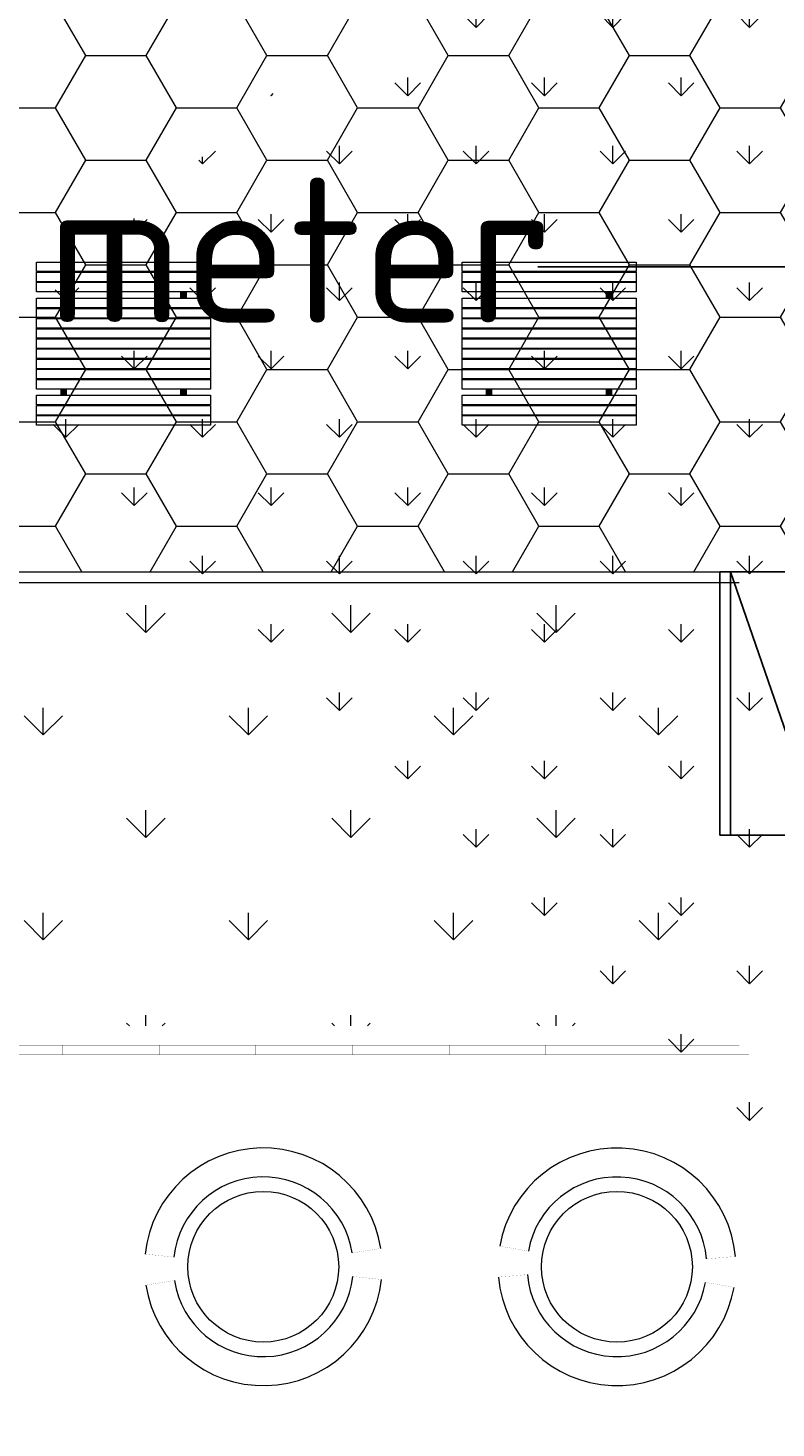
# Model space of a CAD drawing. Header units: millimetres. Extents: x 747415 to 1601423, y -236173 to 551995.
# Tile 189 of 256: x 1045654 to 1053391, y 71316 to 85807. Entities that reach past the tile are written whole.
import ezdxf

# ---------------------------------------------------------------- set-up
doc = ezdxf.new("R2010")
doc.units = ezdxf.units.MM
doc.header["$LTSCALE"] = 100
doc.header["$MEASUREMENT"] = 0
doc.layers.get('DEFPOINTS').update_dxf_attribs({"color": 6, "linetype": 'CONTINUOUS', "lineweight": 0})
for name, color, linetype, lineweight in [('T--A9042_BEPLANTING', 90, 'CONTINUOUS', 0), ('T--L9041_VERHARDING_Trottoir', 8, 'CONTINUOUS', 0), ('T--L9042_BEPLANTING', 90, 'CONTINUOUS', 0), ('T--L9043_WATERPARTIJ_Vijver', 130, 'CONTINUOUS', 0), ('T--L9071_TERREINMEUBILAIR_Bank', 250, 'CONTINUOUS', 0), ('T--M9040_Terrein_Afwerking_Plein', 244, 'CONTINUOUS', 0)]:
    doc.layers.add(name, color=color, linetype=linetype, lineweight=lineweight)
doc.layers.add('T--L9041_VERHARDING_Wegen', color=7, linetype='CONTINUOUS')
doc.styles.add('Raymond nov 2012', font='isocpeur.ttf', dxfattribs={"height": 1500})
doc.styles.get("Standard").update_dxf_attribs({"font": 'arial.ttf'})
doc.dimstyles.get("Standard").update_dxf_attribs({"dimtxt": 0.18, "dimasz": 500, "dimexe": 0.18, "dimexo": 0.0625, "dimgap": 0.09, "dimtad": 0, "dimtoh": 1, "dimdec": 0, "dimzin": 0, "dimdsep": 46, "dimtxsty": 'Standard', "dimcen": 0.09, "dimadec": 0, "dimazin": 0, "dimtfac": 1, "dimtdec": 0, "dimtofl": 0, "dimtmove": 0, "dimatfit": 3, "dimfxl": 1, "dimtolj": 1, "dimtzin": 0, "dimarcsym": 0})
pattern_1 = [(90, (0, 0), (-1060.6601715, 1060.6601715), [281.25, -1840.0703445]), (45, (0, 0), (-1060.660171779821, 1060.660171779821), [281.25, -1218.75]), (135, (0, 0), (-1060.660171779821, -1060.660171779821), [281.25, -1218.75])]
pattern_2 = [(45, (-999340.9794764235, -43272.0067274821), (-0.08838834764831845, 0.08838834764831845), [])]
pattern_3 = [(45, (-999340.9794764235, -44277.0067274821), (-0.08838834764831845, 0.08838834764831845), [])]
pattern_4 = [(45, (-1000580.979476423, -43272.0067274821), (-0.08838834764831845, 0.08838834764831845), [])]
pattern_5 = [(45, (-1000580.979476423, -44277.0067274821), (-0.08838834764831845, 0.08838834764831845), [])]

# ---------------------------------------------------------------- blocks, each defined once
blk = doc.blocks.new('*D122')
at = {"layer": 'DEFPOINTS', "color": 0, "linetype": 'Continuous', "transparency": 16777216}
for p in [(1057410.445462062, 83333.07668300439), (1057410.445462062, 83333.07668300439), (1034916.890846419, 83291.41001633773)]:
    blk.add_point(p, dxfattribs=at)
at = {"layer": 'T--M9040_Terrein_Afwerking_Plein', "color": 0, "linetype": 'Continuous', "lineweight": -2, "transparency": 16777216}
for p, q in [((1034916.890846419, 83291.47251633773), (1034916.890846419, 83333.25668300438)), ((1035416.890846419, 83333.07668300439), (1041401.078154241, 83333.07668300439)), ((1056910.445462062, 83333.07668300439), (1050926.258154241, 83333.07668300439)), ((1057410.445462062, 83333.13918300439), (1057410.445462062, 83333.25668300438))]:
    blk.add_line(p, q, dxfattribs=at)
at = {"layer": 'T--M9040_Terrein_Afwerking_Plein', "color": 0, "linetype": 'Continuous', "transparency": 16777216}
for points in [[(1035416.890846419, 83416.41001633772), (1035416.890846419, 83249.74334967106), (1034916.890846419, 83333.07668300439)], [(1056910.445462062, 83416.41001633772), (1056910.445462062, 83249.74334967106), (1057410.445462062, 83333.07668300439)]]:
    blk.add_solid(points, dxfattribs=at)
at = {"layer": 'T--M9040_Terrein_Afwerking_Plein', "color": 0, "linetype": 'Continuous', "transparency": 16777216, "insert": (1046163.668154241, 83333.07668300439), "char_height": 1500, "attachment_point": 5, "style": 'Raymond nov 2012'}
blk.add_mtext('\\A1;22,5 meter', dxfattribs=at)
blk = doc.blocks.new('Picknicktafel 180x169')
at = {"layer": 'T--L9071_TERREINMEUBILAIR_Bank', "linetype": 'Continuous'}
h = blk.add_hatch(dxfattribs=at)
h.set_pattern_fill('ANSI31', color=256)
h.set_pattern_definition(pattern_4)
h.paths.add_polyline_path([(-1550, 1585), (-1490, 1585), (-1490, 1590), (-1550, 1590)])
h = blk.add_hatch(dxfattribs=at)
h.set_pattern_fill('ANSI31', color=256)
h.set_pattern_definition([(45, (-1000580.979476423, -43377.0067274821), (-0.08838834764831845, 0.08838834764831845), [])])
h.paths.add_polyline_path([(-1550, 1480), (-1490, 1480), (-1490, 1485), (-1550, 1485)])
h = blk.add_hatch(dxfattribs=at)
h.set_pattern_fill('ANSI31', color=256)
h.set_pattern_definition(pattern_2)
h.paths.add_polyline_path([(-310, 1585), (-250, 1585), (-250, 1590), (-310, 1590)])
h = blk.add_hatch(dxfattribs=at)
h.set_pattern_fill('ANSI31', color=256)
h.set_pattern_definition([(45, (-999340.9794764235, -43377.0067274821), (-0.08838834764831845, 0.08838834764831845), [])])
h.paths.add_polyline_path([(-310, 1480), (-250, 1480), (-250, 1485), (-310, 1485)])
h = blk.add_hatch(dxfattribs=at)
h.set_pattern_fill('ANSI31', color=256)
h.set_pattern_definition(pattern_4)
h.paths.add_polyline_path([(-1490, 1380), (-1550, 1380), (-1550, 1315), (-1490, 1315)])
h = blk.add_hatch(dxfattribs=at)
h.set_pattern_fill('ANSI31', color=256)
h.set_pattern_definition(pattern_2)
h.paths.add_polyline_path([(-250, 1380), (-310, 1380), (-310, 1315), (-250, 1315)])
h = blk.add_hatch(dxfattribs=at)
h.set_pattern_fill('ANSI31', color=256)
h.set_pattern_definition([(45, (-1000580.979476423, -43647.0067274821), (-0.08838834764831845, 0.08838834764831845), [])])
h.paths.add_polyline_path([(-1550, 1210), (-1490, 1210), (-1490, 1215), (-1550, 1215)])
h = blk.add_hatch(dxfattribs=at)
h.set_pattern_fill('ANSI31', color=256)
h.set_pattern_definition([(45, (-999340.9794764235, -43647.0067274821), (-0.08838834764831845, 0.08838834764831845), [])])
h.paths.add_polyline_path([(-310, 1210), (-250, 1210), (-250, 1215), (-310, 1215)])
h = blk.add_hatch(dxfattribs=at)
h.set_pattern_fill('ANSI31', color=256)
h.set_pattern_definition([(45, (-1000580.979476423, -43752.0067274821), (-0.08838834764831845, 0.08838834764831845), [])])
h.paths.add_polyline_path([(-1550, 1105), (-1490, 1105), (-1490, 1110), (-1550, 1110)])
h = blk.add_hatch(dxfattribs=at)
h.set_pattern_fill('ANSI31', color=256)
h.set_pattern_definition([(45, (-999340.9794764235, -43752.0067274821), (-0.08838834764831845, 0.08838834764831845), [])])
h.paths.add_polyline_path([(-310, 1105), (-250, 1105), (-250, 1110), (-310, 1110)])
h = blk.add_hatch(dxfattribs=at)
h.set_pattern_fill('ANSI31', color=256)
h.set_pattern_definition([(45, (-1000580.979476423, -43857.0067274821), (-0.08838834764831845, 0.08838834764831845), [])])
h.paths.add_polyline_path([(-1550, 1000), (-1490, 1000), (-1490, 1005), (-1550, 1005)])
h = blk.add_hatch(dxfattribs=at)
h.set_pattern_fill('ANSI31', color=256)
h.set_pattern_definition([(45, (-1000580.979476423, -43962.0067274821), (-0.08838834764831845, 0.08838834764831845), [])])
h.paths.add_polyline_path([(-1550, 895), (-1490, 895), (-1490, 900), (-1550, 900)])
h = blk.add_hatch(dxfattribs=at)
h.set_pattern_fill('ANSI31', color=256)
h.set_pattern_definition([(45, (-999340.9794764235, -43857.0067274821), (-0.08838834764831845, 0.08838834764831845), [])])
h.paths.add_polyline_path([(-310, 1000), (-250, 1000), (-250, 1005), (-310, 1005)])
h = blk.add_hatch(dxfattribs=at)
h.set_pattern_fill('ANSI31', color=256)
h.set_pattern_definition([(45, (-999340.9794764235, -43962.0067274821), (-0.08838834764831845, 0.08838834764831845), [])])
h.paths.add_polyline_path([(-310, 895), (-250, 895), (-250, 900), (-310, 900)])
h = blk.add_hatch(dxfattribs=at)
h.set_pattern_fill('ANSI31', color=256)
h.set_pattern_definition([(45, (-1000580.979476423, -44067.0067274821), (-0.08838834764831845, 0.08838834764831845), [])])
h.paths.add_polyline_path([(-1550, 790), (-1490, 790), (-1490, 795), (-1550, 795)])
h = blk.add_hatch(dxfattribs=at)
h.set_pattern_fill('ANSI31', color=256)
h.set_pattern_definition([(45, (-999340.9794764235, -44067.0067274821), (-0.08838834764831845, 0.08838834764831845), [])])
h.paths.add_polyline_path([(-310, 790), (-250, 790), (-250, 795), (-310, 795)])
h = blk.add_hatch(dxfattribs=at)
h.set_pattern_fill('ANSI31', color=256)
h.set_pattern_definition([(45, (-1000580.979476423, -44172.0067274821), (-0.08838834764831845, 0.08838834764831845), [])])
h.paths.add_polyline_path([(-1550, 685), (-1490, 685), (-1490, 690), (-1550, 690)])
h = blk.add_hatch(dxfattribs=at)
h.set_pattern_fill('ANSI31', color=256)
h.set_pattern_definition(pattern_5)
h.paths.add_polyline_path([(-1550, 580), (-1490, 580), (-1490, 585), (-1550, 585)])
h = blk.add_hatch(dxfattribs=at)
h.set_pattern_fill('ANSI31', color=256)
h.set_pattern_definition([(45, (-999340.9794764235, -44172.0067274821), (-0.08838834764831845, 0.08838834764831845), [])])
h.paths.add_polyline_path([(-310, 685), (-250, 685), (-250, 690), (-310, 690)])
h = blk.add_hatch(dxfattribs=at)
h.set_pattern_fill('ANSI31', color=256)
h.set_pattern_definition(pattern_3)
h.paths.add_polyline_path([(-310, 580), (-250, 580), (-250, 585), (-310, 585)])
h = blk.add_hatch(dxfattribs=at)
h.set_pattern_fill('ANSI31', color=256)
h.set_pattern_definition([(45, (-1000580.979476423, -44382.0067274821), (-0.08838834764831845, 0.08838834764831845), [])])
h.paths.add_polyline_path([(-1550, 475), (-1490, 475), (-1490, 480), (-1550, 480)])
h = blk.add_hatch(dxfattribs=at)
h.set_pattern_fill('ANSI31', color=256)
h.set_pattern_definition([(45, (-999340.9794764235, -44382.0067274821), (-0.08838834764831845, 0.08838834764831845), [])])
h.paths.add_polyline_path([(-310, 475), (-250, 475), (-250, 480), (-310, 480)])
h = blk.add_hatch(dxfattribs=at)
h.set_pattern_fill('ANSI31', color=256)
h.set_pattern_definition(pattern_5)
h.paths.add_polyline_path([(-1490, 375), (-1550, 375), (-1550, 310), (-1490, 310)])
h = blk.add_hatch(dxfattribs=at)
h.set_pattern_fill('ANSI31', color=256)
h.set_pattern_definition(pattern_3)
h.paths.add_polyline_path([(-250, 375), (-310, 375), (-310, 310), (-250, 310)])
h = blk.add_hatch(dxfattribs=at)
h.set_pattern_fill('ANSI31', color=256)
h.set_pattern_definition([(45, (-1000580.979476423, -44652.0067274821), (-0.08838834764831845, 0.08838834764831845), [])])
h.paths.add_polyline_path([(-1550, 205), (-1490, 205), (-1490, 210), (-1550, 210)])
h = blk.add_hatch(dxfattribs=at)
h.set_pattern_fill('ANSI31', color=256)
h.set_pattern_definition([(45, (-999340.9794764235, -44652.0067274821), (-0.08838834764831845, 0.08838834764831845), [])])
h.paths.add_polyline_path([(-310, 205), (-250, 205), (-250, 210), (-310, 210)])
h = blk.add_hatch(dxfattribs=at)
h.set_pattern_fill('ANSI31', color=256)
h.set_pattern_definition([(45, (-1000580.979476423, -44757.0067274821), (-0.08838834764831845, 0.08838834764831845), [])])
h.paths.add_polyline_path([(-1550, 100), (-1490, 100), (-1490, 105), (-1550, 105)])
h = blk.add_hatch(dxfattribs=at)
h.set_pattern_fill('ANSI31', color=256)
h.set_pattern_definition([(45, (-999340.9794764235, -44757.0067274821), (-0.08838834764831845, 0.08838834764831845), [])])
h.paths.add_polyline_path([(-310, 100), (-250, 100), (-250, 105), (-310, 105)])
for points in [[(-1800, 1690), (0, 1690), (0, 1590), (-1800, 1590)], [(-1800, 1585), (0, 1585), (0, 1485), (-1800, 1485)], [(-1800, 1480), (0, 1480), (0, 1380), (-1800, 1380)], [(-1550, 1590), (-1490, 1590), (-1490, 1585), (-1550, 1585)], [(-1550, 1485), (-1490, 1485), (-1490, 1480), (-1550, 1480)], [(-310, 1590), (-250, 1590), (-250, 1585), (-310, 1585)], [(-310, 1485), (-250, 1485), (-250, 1480), (-310, 1480)], [(-1800, 1315), (0, 1315), (0, 375), (-1800, 375)], [(-1800, 1315), (0, 1315), (0, 1215), (-1800, 1215)], [(-1550, 1380), (-1550, 1315), (-1490, 1315), (-1490, 1380)], [(-310, 1380), (-310, 1315), (-250, 1315), (-250, 1380)], [(-1800, 1210), (0, 1210), (0, 1110), (-1800, 1110)], [(-1550, 1215), (-1490, 1215), (-1490, 1210), (-1550, 1210)], [(-310, 1215), (-250, 1215), (-250, 1210), (-310, 1210)], [(-1800, 1105), (0, 1105), (0, 1005), (-1800, 1005)], [(-1550, 1110), (-1490, 1110), (-1490, 1105), (-1550, 1105)], [(-310, 1110), (-250, 1110), (-250, 1105), (-310, 1105)], [(-1800, 1000), (0, 1000), (0, 900), (-1800, 900)], [(-1800, 895), (0, 895), (0, 795), (-1800, 795)], [(-1550, 1005), (-1490, 1005), (-1490, 1000), (-1550, 1000)], [(-1550, 900), (-1490, 900), (-1490, 895), (-1550, 895)], [(-310, 1005), (-250, 1005), (-250, 1000), (-310, 1000)], [(-310, 900), (-250, 900), (-250, 895), (-310, 895)], [(-1800, 790), (0, 790), (0, 690), (-1800, 690)], [(-1550, 795), (-1490, 795), (-1490, 790), (-1550, 790)], [(-310, 795), (-250, 795), (-250, 790), (-310, 790)], [(-1800, 685), (0, 685), (0, 585), (-1800, 585)], [(-1800, 580), (0, 580), (0, 480), (-1800, 480)], [(-1550, 690), (-1490, 690), (-1490, 685), (-1550, 685)], [(-1550, 585), (-1490, 585), (-1490, 580), (-1550, 580)], [(-310, 690), (-250, 690), (-250, 685), (-310, 685)], [(-310, 585), (-250, 585), (-250, 580), (-310, 580)], [(-1800, 475), (0, 475), (0, 375), (-1800, 375)], [(-1550, 480), (-1490, 480), (-1490, 475), (-1550, 475)], [(-310, 480), (-250, 480), (-250, 475), (-310, 475)], [(-1800, 310), (0, 310), (0, 210), (-1800, 210)], [(-1550, 375), (-1550, 310), (-1490, 310), (-1490, 375)], [(-310, 375), (-310, 310), (-250, 310), (-250, 375)], [(-1800, 205), (0, 205), (0, 105), (-1800, 105)], [(-1550, 210), (-1490, 210), (-1490, 205), (-1550, 205)], [(-310, 210), (-250, 210), (-250, 205), (-310, 205)], [(-1800, 100), (0, 100), (0, 0), (-1800, 0)], [(-1550, 105), (-1490, 105), (-1490, 100), (-1550, 100)], [(-310, 105), (-250, 105), (-250, 100), (-310, 100)]]:
    blk.add_lwpolyline(points, close=True, dxfattribs=at)

msp = doc.modelspace()

# ---------------------------------------------------------------- hatches: boundary and pattern name
at = {"layer": 'T--A9042_BEPLANTING'}
h = msp.add_hatch(dxfattribs=at)
h.set_pattern_fill('GRASS', color=256, scale=1500, style=0)
h.set_pattern_definition(pattern_1)
edge = h.paths.add_edge_path()
edge.add_line((1194589.183356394, 247525.192587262), (1194593.639969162, 247264.8808100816))
edge.add_line((1194593.639969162, 247264.8808100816), (1189597.041730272, 247120.8431923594))
edge.add_line((1189597.041730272, 247120.8431923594), (1179615.176007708, 246734.4244738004))
edge.add_line((1179615.176007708, 246734.4244738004), (1169673.169393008, 246260.9255668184))
edge.add_line((1169673.169393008, 246260.9255668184), (1159743.156334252, 245284.4291924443))
edge.add_line((1159743.156334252, 245284.4291924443), (1149794.30236185, 244232.03728765))
edge.add_line((1149794.30236185, 244232.03728765), (1139904.319447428, 243419.6205866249))
edge.add_line((1139904.319447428, 243419.6205866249), (1138613.746601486, 243325.0213716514))
edge.add_line((1138613.746601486, 243325.0213716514), (1135690.007365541, 243117.1966120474))
edge.add_line((1135690.007365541, 243117.1966120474), (1132771.926390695, 242932.5034314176))
edge.add_line((1132771.926390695, 242932.5034314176), (1129859.397656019, 242758.5988470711))
edge.add_line((1129859.397656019, 242758.5988470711), (1126616.556349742, 242566.5753201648))
edge.add_line((1126616.556349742, 242566.5753201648), (1123385.963933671, 242364.6948826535))
edge.add_line((1123385.963933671, 242364.6948826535), (1120184.728324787, 242139.8331525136))
edge.add_line((1120184.728324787, 242139.8331525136), (1117014.113231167, 241880.0113158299))
edge.add_line((1117014.113231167, 241880.0113158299), (1113876.289209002, 241570.2278570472))
edge.add_line((1113876.289209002, 241570.2278570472), (1110773.76022133, 241198.3186825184))
edge.add_line((1110773.76022133, 241198.3186825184), (1107692.213832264, 240764.7203510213))
edge.add_line((1107692.213832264, 240764.7203510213), (1104624.361163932, 240306.9246438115))
edge.add_line((1104624.361163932, 240306.9246438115), (1101572.464524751, 239835.8275239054))
edge.add_line((1101572.464524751, 239835.8275239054), (1100403.086110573, 239650.923588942))
edge.add_line((1100403.086110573, 239650.923588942), (1097780.987009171, 239217.9897417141))
edge.add_line((1097780.987009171, 239217.9897417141), (1095157.329452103, 238732.8300155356))
edge.add_line((1095157.329452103, 238732.8300155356), (1092526.921808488, 238274.0522847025))
edge.add_line((1092526.921808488, 238274.0522847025), (1089457.602094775, 237766.05085837))
edge.add_line((1089457.602094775, 237766.05085837), (1086388.729915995, 237224.8457167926))
edge.add_line((1086388.729915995, 237224.8457167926), (1083401.545382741, 236651.6678591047))
edge.add_line((1083401.545382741, 236651.6678591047), (1080469.384639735, 236024.4590125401))
edge.add_line((1080469.384639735, 236024.4590125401), (1077519.444416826, 235269.8228896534))
edge.add_line((1077519.444416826, 235269.8228896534), (1074567.866792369, 234454.4976983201))
edge.add_line((1074567.866792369, 234454.4976983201), (1071611.50523844, 233602.3195103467))
edge.add_line((1071611.50523844, 233602.3195103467), (1068661.405925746, 232725.2908456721))
edge.add_line((1068661.405925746, 232725.2908456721), (1065719.423833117, 231822.3812893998))
edge.add_line((1065719.423833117, 231822.3812893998), (1062684.54004048, 230856.1087285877))
edge.add_line((1062684.54004048, 230856.1087285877), (1059866.19601153, 229920.8363846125))
edge.add_line((1059866.19601153, 229920.8363846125), (1056845.380909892, 228880.0349692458))
edge.add_line((1056845.380909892, 228880.0349692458), (1054034.149773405, 227860.4514944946))
edge.add_line((1054034.149773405, 227860.4514944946), (1051908.682056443, 227043.858742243))
edge.add_line((1051908.682056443, 227043.858742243), (1051192.353836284, 226766.2784363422))
edge.add_line((1051192.353836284, 226766.2784363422), (1050671.689749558, 226564.5188345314))
edge.add_line((1050671.689749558, 226564.5188345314), (1049927.630866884, 226262.6203580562))
edge.add_line((1049927.630866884, 226262.6203580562), (1049070.319516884, 225903.5402754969))
edge.add_line((1049070.319516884, 225903.5402754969), (1048360.834247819, 225606.3763233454))
edge.add_line((1048360.834247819, 225606.3763233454), (1045574.184821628, 224396.8677191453))
edge.add_line((1045574.184821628, 224396.8677191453), (1042746.022929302, 223102.0623231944))
edge.add_line((1042746.022929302, 223102.0623231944), (1039916.203501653, 221736.5614729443))
edge.add_line((1039916.203501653, 221736.5614729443), (1037264.037965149, 220364.5489902))
edge.add_line((1037264.037965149, 220364.5489902), (1036639.03621457, 220037.9065253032))
edge.add_line((1036639.03621457, 220037.9065253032), (1035761.730695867, 219567.0841902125))
edge.add_line((1035761.730695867, 219567.0841902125), (1034455.172790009, 218860.0200611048))
edge.add_line((1034455.172790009, 218860.0200611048), (1031834.518699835, 217415.2066519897))
edge.add_line((1031834.518699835, 217415.2066519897), (1029063.531879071, 215837.5202211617))
edge.add_line((1029063.531879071, 215837.5202211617), (1026493.512890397, 214322.9161664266))
edge.add_line((1026493.512890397, 214322.9161664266), (1023661.373834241, 212596.8096402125))
edge.add_line((1023661.373834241, 212596.8096402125), (1021148.700874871, 211011.9131839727))
edge.add_line((1021148.700874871, 211011.9131839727), (1018664.489287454, 209394.7233028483))
edge.add_line((1018664.489287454, 209394.7233028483), (1016111.629667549, 207674.0512409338))
edge.add_line((1016111.629667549, 207674.0512409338), (1013541.964280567, 205866.6755217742))
edge.add_line((1013541.964280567, 205866.6755217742), (1011054.819466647, 204060.9387537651))
edge.add_line((1011054.819466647, 204060.9387537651), (1008551.610144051, 202180.9328117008))
edge.add_line((1008551.610144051, 202180.9328117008), (1006071.976743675, 200261.2710021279))
edge.add_line((1006071.976743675, 200261.2710021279), (1003623.025875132, 198305.8767964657))
edge.add_line((1003623.025875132, 198305.8767964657), (1001255.469395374, 196356.5407296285))
edge.add_line((1001255.469395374, 196356.5407296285), (998895.9700791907, 194358.2368083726))
edge.add_line((998895.9700791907, 194358.2368083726), (996592.8944766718, 192340.97313271))
edge.add_line((996592.8944766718, 192340.97313271), (994271.1875043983, 190253.0937113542))
edge.add_line((994271.1875043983, 190253.0937113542), (992089.7994582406, 188232.7127051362))
edge.add_line((992089.7994582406, 188232.7127051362), (989855.1262473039, 186096.7350539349))
edge.add_line((989855.1262473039, 186096.7350539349), (987565.6823597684, 183840.7790538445))
edge.add_line((987565.6823597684, 183840.7790538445), (985556.7299641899, 181812.4301056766))
edge.add_line((985556.7299641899, 181812.4301056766), (983340.2350928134, 179499.9136924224))
edge.add_line((983340.2350928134, 179499.9136924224), (981234.4224591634, 177237.5646176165))
edge.add_line((981234.4224591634, 177237.5646176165), (979162.9404837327, 174943.2150951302))
edge.add_line((979162.9404837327, 174943.2150951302), (977214.6912824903, 172724.589817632))
edge.add_line((977214.6912824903, 172724.589817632), (975036.892136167, 170165.0712242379))
edge.add_line((975036.892136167, 170165.0712242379), (973160.4115033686, 167901.1060704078))
edge.add_line((973160.4115033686, 167901.1060704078), (971300.1449704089, 165540.1855951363))
edge.add_line((971300.1449704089, 165540.1855951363), (970653.4890049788, 164750.3471993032))
edge.add_line((970653.4890049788, 164750.3471993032), (969323.9063495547, 163031.6935432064))
edge.add_line((969323.9063495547, 163031.6935432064), (967532.3890671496, 160664.5849141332))
edge.add_line((967532.3890671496, 160664.5849141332), (965620.3296934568, 158124.4459659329))
edge.add_line((965620.3296934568, 158124.4459659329), (963729.4845107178, 155559.8609294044))
edge.add_line((963729.4845107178, 155559.8609294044), (962160.0236949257, 153368.2046887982))
edge.add_line((962160.0236949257, 153368.2046887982), (960583.8528034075, 151476.8389314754))
edge.add_line((960583.8528034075, 151476.8389314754), (957868.105888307, 147829.1408545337))
edge.add_line((957868.105888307, 147829.1408545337), (955546.5790209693, 144354.9567769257))
edge.add_line((955546.5790209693, 144354.9567769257), (952781.7656181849, 139999.1011205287))
edge.add_line((952781.7656181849, 139999.1011205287), (950228.3086077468, 135925.6708781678))
edge.add_line((950228.3086077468, 135925.6708781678), (947689.5073290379, 131669.0703530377))
edge.add_line((947689.5073290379, 131669.0703530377), (945836.5112818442, 128467.425615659))
edge.add_line((945836.5112818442, 128467.425615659), (939785.2423897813, 117718.8764374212))
edge.add_line((939785.2423897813, 117718.8764374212), (930712.8691826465, 102774.4008732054))
edge.add_line((930712.8691826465, 102774.4008732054), (922173.5303168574, 90199.79888080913))
edge.add_arc((831492.4565277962, 157259.0671569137), 112782.9889888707, 306.6061945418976, 323.5168235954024, ccw=False)
edge.add_line((898746.2688379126, 66722.1833193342), (906881.3233336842, 58450.83916981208))
edge.add_arc((1039056.701679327, -43733.64882697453), 167068.8487659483, 138.0648379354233, 142.2924710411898, ccw=False)
edge.add_line((914773.9242214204, 67916.65997388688), (924725.8059382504, 83316.85696533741))
edge.add_line((924725.8059382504, 83316.85696533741), (935036.8651486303, 100427.9154699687))
edge.add_line((935036.8651486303, 100427.9154699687), (938271.2433296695, 105214.4104993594))
edge.add_line((938271.2433296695, 105214.4104993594), (944567.1507563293, 115601.1526881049))
edge.add_line((944567.1507563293, 115601.1526881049), (949536.6850096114, 124088.1309045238))
edge.add_line((949536.6850096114, 124088.1309045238), (954824.4722579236, 132626.5871638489))
edge.add_line((954824.4722579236, 132626.5871638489), (959827.8901647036, 140132.6712405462))
edge.add_line((959827.8901647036, 140132.6712405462), (963059.8116493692, 145135.1199469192))
edge.add_line((963059.8116493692, 145135.1199469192), (965500.1968948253, 148828.3561125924))
edge.add_line((965500.1968948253, 148828.3561125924), (966613.36124763, 150562.7860717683))
edge.add_line((966613.36124763, 150562.7860717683), (968025.3733845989, 152669.5835323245))
edge.add_line((968025.3733845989, 152669.5835323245), (969925.1473204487, 155201.5519725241))
edge.add_line((969925.1473204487, 155201.5519725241), (971712.1012870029, 157704.4647360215))
edge.add_line((971712.1012870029, 157704.4647360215), (973307.2852349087, 159791.4462344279))
edge.add_line((973307.2852349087, 159791.4462344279), (974380.7726253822, 161326.9360360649))
edge.add_line((974380.7726253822, 161326.9360360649), (975513.5, 162711.848063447))
edge.add_line((975513.5, 162711.848063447), (977022.752271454, 164676.5229055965))
edge.add_line((977022.752271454, 164676.5229055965), (979125.9893734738, 167160.9360769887))
edge.add_line((979125.9893734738, 167160.9360769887), (980701.6437046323, 168861.6585919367))
edge.add_line((980701.6437046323, 168861.6585919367), (983077.9971673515, 171627.5046208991))
edge.add_line((983077.9971673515, 171627.5046208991), (985074.3190954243, 173856.0293796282))
edge.add_line((985074.3190954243, 173856.0293796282), (986909.1324194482, 175828.5052957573))
edge.add_line((986909.1324194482, 175828.5052957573), (989063.6991808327, 178159.2564685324))
edge.add_line((989063.6991808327, 178159.2564685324), (991154.4284170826, 180245.1449423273))
edge.add_line((991154.4284170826, 180245.1449423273), (993121.204704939, 182057.6062035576))
edge.add_line((993121.204704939, 182057.6062035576), (995324.4937860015, 184142.0513353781))
edge.add_line((995324.4937860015, 184142.0513353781), (997280.2187862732, 186006.6117934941))
edge.add_line((997280.2187862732, 186006.6117934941), (999623.7444072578, 188200.4480386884))
edge.add_line((999623.7444072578, 188200.4480386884), (1002349.06450187, 190608.0645018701))
edge.add_line((1002349.06450187, 190608.0645018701), (1004754.956385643, 192653.0657104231))
edge.add_line((1004754.956385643, 192653.0657104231), (1007294.927512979, 194741.9176252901))
edge.add_line((1007294.927512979, 194741.9176252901), (1008978.786427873, 196161.9279653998))
edge.add_line((1008978.786427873, 196161.9279653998), (1011076.046827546, 197755.949886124))
edge.add_line((1011076.046827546, 197755.949886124), (1013065.241322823, 199247.8142550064))
edge.add_line((1013065.241322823, 199247.8142550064), (1015821.036522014, 201346.8817583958))
edge.add_line((1015821.036522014, 201346.8817583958), (1017686.715761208, 202722.5202187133))
edge.add_line((1017686.715761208, 202722.5202187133), (1020957.031043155, 204817.9703822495))
edge.add_line((1020957.031043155, 204817.9703822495), (1023228.197490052, 206313.4005862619))
edge.add_line((1023228.197490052, 206313.4005862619), (1026470.580287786, 208376.7444168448))
edge.add_line((1026470.580287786, 208376.7444168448), (1028603.548419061, 209658.4324395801))
edge.add_line((1028603.548419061, 209658.4324395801), (1030968.80069323, 211111.6365882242))
edge.add_line((1030968.80069323, 211111.6365882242), (1032974.55669337, 212278.4703822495))
edge.add_line((1032974.55669337, 212278.4703822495), (1034989.373018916, 213415.4703822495))
edge.add_line((1034989.373018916, 213415.4703822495), (1036654.679358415, 214452.7284323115))
edge.add_line((1036654.679358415, 214452.7284323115), (1038246.030028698, 215241.6525211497))
edge.add_line((1038246.030028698, 215241.6525211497), (1039948.347105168, 216202.7611835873))
edge.add_line((1039948.347105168, 216202.7611835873), (1041825.775407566, 217172.0387782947))
edge.add_line((1041825.775407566, 217172.0387782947), (1043014.130600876, 217759.8587245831))
edge.add_line((1043014.130600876, 217759.8587245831), (1045164.207278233, 218821.1446640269))
edge.add_line((1045164.207278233, 218821.1446640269), (1047341.541396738, 219812.4042785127))
edge.add_line((1047341.541396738, 219812.4042785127), (1050071.070380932, 221013.9847147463))
edge.add_line((1050071.070380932, 221013.9847147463), (1051244.220242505, 221490.9703822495))
edge.add_line((1051244.220242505, 221490.9703822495), (1052347.556048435, 221956.9703822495))
edge.add_line((1052347.556048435, 221956.9703822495), (1053649.505633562, 222430.4703822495))
edge.add_line((1053649.505633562, 222430.4703822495), (1054533.125616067, 222784.9703822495))
edge.add_line((1054533.125616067, 222784.9703822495), (1056086.056048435, 223306.4703822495))
edge.add_line((1056086.056048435, 223306.4703822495), (1057869.317007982, 223968.9703822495))
edge.add_line((1057869.317007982, 223968.9703822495), (1060574.556048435, 224929.9703822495))
edge.add_line((1060574.556048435, 224929.9703822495), (1063483.693448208, 225922.9703822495))
edge.add_line((1063483.693448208, 225922.9703822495), (1065608.902869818, 226631.5928420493))
edge.add_line((1065608.902869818, 226631.5928420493), (1069173.063766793, 227676.4703822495))
edge.add_line((1069173.063766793, 227676.4703822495), (1072281.976844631, 228625.6370851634))
edge.add_line((1072281.976844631, 228625.6370851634), (1075375.393685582, 229611.4703822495))
edge.add_line((1075375.393685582, 229611.4703822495), (1077123.927341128, 230119.6202965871))
edge.add_line((1077123.927341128, 230119.6202965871), (1080375.393685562, 230986.9703822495))
edge.add_line((1080375.393685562, 230986.9703822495), (1082892.59424849, 231747.063377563))
edge.add_line((1082892.59424849, 231747.063377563), (1087287.423228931, 232727.2950449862))
edge.add_line((1087287.423228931, 232727.2950449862), (1089726.850960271, 233304.2362615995))
edge.add_line((1089726.850960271, 233304.2362615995), (1092683.446469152, 233905.2273305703))
edge.add_line((1092683.446469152, 233905.2273305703), (1095564.39358423, 234529.0460324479))
edge.add_line((1095564.39358423, 234529.0460324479), (1098820.302557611, 235134.1241847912))
edge.add_line((1098820.302557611, 235134.1241847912), (1101429.170216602, 235680.8008375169))
edge.add_line((1101429.170216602, 235680.8008375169), (1102775.393686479, 235932.9703822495))
edge.add_line((1102775.393686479, 235932.9703822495), (1105482.445207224, 236248.9731120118))
edge.add_line((1105482.445207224, 236248.9731120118), (1107758.806802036, 236612.3974063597))
edge.add_line((1107758.806802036, 236612.3974063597), (1110496.734538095, 236978.709052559))
edge.add_line((1110496.734538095, 236978.709052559), (1115376.09056841, 237663.74762912))
edge.add_line((1115376.09056841, 237663.74762912), (1120160.891047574, 238162.6478780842))
edge.add_line((1120160.891047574, 238162.6478780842), (1122883.614224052, 238303.4541035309))
edge.add_line((1122883.614224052, 238303.4541035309), (1125390.668896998, 238461.9145557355))
edge.add_line((1125390.668896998, 238461.9145557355), (1128123.405194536, 238391.9703822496))
edge.add_line((1128123.405194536, 238391.9703822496), (1132768.170728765, 238736.4703822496))
edge.add_line((1132768.170728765, 238736.4703822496), (1135790.587054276, 239107.9661654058))
edge.add_line((1135790.587054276, 239107.9661654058), (1138342.939986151, 239481.4559637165))
edge.add_line((1138342.939986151, 239481.4559637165), (1142060.429729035, 239524.4703822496))
edge.add_line((1142060.429729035, 239524.4703822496), (1147419.917958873, 239838.0534921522))
edge.add_line((1147419.917958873, 239838.0534921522), (1152508.673443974, 240937.7589930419))
edge.add_line((1152508.673443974, 240937.7589930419), (1161790.444571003, 241405.2496544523))
edge.add_line((1161790.444571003, 241405.2496544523), (1166293.103583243, 242414.3174930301))
edge.add_line((1166293.103583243, 242414.3174930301), (1170003.913318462, 243136.4703822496))
edge.add_line((1170003.913318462, 243136.4703822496), (1182817.631044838, 243902.9703822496))
edge.add_line((1182817.631044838, 243902.9703822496), (1191677.386953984, 244103.4703822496))
edge.add_line((1191677.386953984, 244103.4703822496), (1200992.076095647, 244164.4703822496))
edge.add_line((1200992.076095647, 244164.4703822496), (1212315.556048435, 244345.4703822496))
edge.add_line((1212315.556048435, 244345.4703822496), (1212435.360344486, 247419.9703822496))
edge.add_line((1212435.360344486, 247419.9703822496), (1205479.360384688, 247503.5173473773))
edge.add_line((1205479.360384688, 247503.5173473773), (1202606.248328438, 247460.6223195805))
edge.add_line((1202606.248328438, 247460.6223195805), (1194593.639969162, 247264.8808100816))
h = msp.add_hatch(dxfattribs=at)
h.set_pattern_fill('GRASS', color=256, scale=1500, style=0)
h.set_pattern_definition(pattern_1)
h.paths.add_polyline_path([(1052810.445462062, 90788.18196679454), (1052810.445462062, 92878.18196679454), (1035222, 92878.18196679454), (1035222, 75478.18196679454), (1052810.445462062, 75478.18196679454), (1052810.445462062, 80068.18196679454), (1040112, 80068.18196679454), (1040112, 90788.18196679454)])
at = {"layer": 'T--A9042_BEPLANTING', "lineweight": 0}
h = msp.add_hatch(dxfattribs=at)
h.set_pattern_fill('GRASS', color=256, scale=1000, angle=2.544443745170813e-14, style=0)
h.set_pattern_definition([(90, (968263.6561779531, -42880.74541135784), (-707.1067810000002, 707.1067809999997), [187.5, -1226.713563]), (45.00000000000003, (968263.6561779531, -42880.74541135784), (-707.1067811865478, 707.1067811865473), [187.5, -812.5]), (135, (968263.6561779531, -42880.74541135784), (-707.1067811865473, -707.1067811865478), [187.4999999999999, -812.4999999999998])])
edge = h.paths.add_edge_path()
edge.add_line((1054666.89059243, 90958.07687630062), (1054666.89059243, 88708.07687630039))
edge.add_line((1039316.89059243, 88708.07687630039), (1059066.89059243, 88708.07687630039))
edge.add_line((1039316.89059243, 88708.07687630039), (1039316.89059243, 77958.07687630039))
edge.add_line((1034666.89059243, 90958.07687630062), (1034666.89059243, 72958.07687630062))
edge.add_line((1034666.89059243, 90958.07687630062), (1054666.89059243, 90958.07687630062))
edge.add_line((1039316.890846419, 88708.07668300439), (1059066.89084642, 88708.07668300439))
edge.add_line((1039316.890846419, 88708.07668300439), (1039316.890846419, 77958.07668300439))
edge.add_line((1034666.890846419, 90958.07668300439), (1034666.890846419, 72958.07668300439))
edge.add_line((1054666.89084642, 90958.07668300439), (1054666.890846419, 88708.07668300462))
edge.add_line((1034666.890846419, 90958.07668300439), (1054666.89084642, 90958.07668300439))
edge.add_line((1054666.89059243, 77958.07687630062), (1054666.89059243, 72958.07687630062))
edge.add_line((1039316.89059243, 77958.07687630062), (1059066.89059243, 77958.07687630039))
edge.add_line((1034666.89059243, 72958.07687630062), (1054666.89059243, 72958.07687630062))
edge.add_line((1054666.890846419, 77958.07668300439), (1054666.89084642, 72958.07668300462))
edge.add_line((1039316.890846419, 77958.07668300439), (1059066.890846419, 77958.07668300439))
edge.add_line((1034666.890846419, 72958.07668300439), (1054666.89084642, 72958.07668300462))
at = {"layer": 'T--L9041_VERHARDING_Trottoir', "lineweight": 0}
h = msp.add_hatch(dxfattribs=at)
h.set_pattern_fill('HONEY', color=256, scale=5000, style=0)
h.set_pattern_definition([(0, (0, 0), (937.5, 541.2658773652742), [625, -1250]), (120, (0, 0), (-937.4999999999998, 541.2658773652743), [624.9999999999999, -1250]), (59.99999999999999, (0, 0), (2.081668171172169e-13, 1082.531754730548), [-1250, 625])])
h.paths.add_polyline_path([(1045312.239775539, 80178.18196679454), (1057410.445462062, 80178.18196679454), (1057410.445462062, 90678.18196679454), (1040222, 90678.18196679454), (1040222, 80178.18196679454)])

# ---------------------------------------------------------------- linework, layer by layer
at = {"layer": 'T--L9041_VERHARDING_Wegen', "const_width": 1}
msp.add_lwpolyline([(1052810.445462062, 90788.18196679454), (1052810.445462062, 92878.18196679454), (1035222, 92878.18196679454), (1035222, 75478.18196679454), (1052810.445462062, 75478.18196679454), (1052810.445462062, 80068.18196679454), (1040112, 80068.18196679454), (1040112, 90788.18196679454)], close=True, dxfattribs=at)
at = {"layer": 'T--L9041_VERHARDING_Wegen', "lineweight": 0}
msp.add_lwpolyline([(1045312.239775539, 80178.18196679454), (1057410.445462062, 80178.18196679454), (1057410.445462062, 90678.18196679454), (1040222, 90678.18196679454), (1040222, 80178.18196679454), (1045312.239775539, 80178.18196679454)], dxfattribs=at)
at = {"layer": 'T--L9041_VERHARDING_Wegen'}
msp.add_lwpolyline([(1052810.445462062, 77450.7096557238), (1052810.445462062, 80178.18196679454), (1054910.445462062, 80178.18196679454), (1054910.445462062, 77450.70965572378)], close=True, dxfattribs=at)
for points in [[(1052920.445462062, 77450.7096557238), (1052920.445462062, 80178.18196679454)], [(1052920.445462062, 80178.18196679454), (1053860.445462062, 77450.7096557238), (1054800.445462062, 80178.18196679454)]]:
    msp.add_lwpolyline(points, dxfattribs=at)
at = {"layer": 'T--L9042_BEPLANTING', "lineweight": 0, "const_width": 1}
msp.add_lwpolyline([(1053110.445462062, 90678.18196679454), (1057410.445462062, 90678.18196679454), (1057410.445462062, 80178.18196679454), (1053110.445462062, 80178.18196679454)], dxfattribs=at)
at = {"layer": 'T--L9042_BEPLANTING', "const_width": 1}
for points in [[(1053010.445462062, 80178.18196679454), (1053110.445462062, 80178.18196679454), (1053110.445462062, 79178.18196679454), (1053010.445462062, 79178.18196679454)], [(1053010.445462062, 79178.18196679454), (1053110.445462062, 79178.18196679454), (1053110.445462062, 78178.18196679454), (1053010.445462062, 78178.18196679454)], [(1045010.445462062, 75178.18196679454), (1045010.445462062, 75278.18196679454), (1046010.445462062, 75278.18196679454), (1046010.445462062, 75178.18196679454)]]:
    msp.add_lwpolyline(points, close=True, dxfattribs=at)
at = {"layer": 'T--L9042_BEPLANTING', "lineweight": 0, "const_width": 1}
for points in [[(1053010.445462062, 75478.18196679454), (1053010.445462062, 80068.18196679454), (1052810.445462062, 80068.18196679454), (1052810.445462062, 75478.18196679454)], [(1053010.445462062, 78178.18196679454), (1053110.445462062, 78178.18196679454), (1053110.445462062, 77178.18196679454), (1053010.445462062, 77178.18196679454)], [(1053010.445462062, 77178.18196679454), (1053110.445462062, 77178.18196679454), (1053110.445462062, 76178.18196679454), (1053010.445462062, 76178.18196679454)], [(1053010.445462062, 76178.18196679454), (1053110.445462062, 76178.18196679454), (1053110.445462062, 75178.18196679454), (1053010.445462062, 75178.18196679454)], [(1035222, 75278.18196679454), (1053010.445462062, 75278.18196679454), (1053010.445462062, 75478.18196679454), (1035222, 75478.18196679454)], [(1046010.445462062, 75178.18196679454), (1046010.445462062, 75278.18196679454), (1047010.445462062, 75278.18196679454), (1047010.445462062, 75178.18196679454)], [(1047010.445462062, 75178.18196679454), (1047010.445462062, 75278.18196679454), (1048010.445462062, 75278.18196679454), (1048010.445462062, 75178.18196679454)], [(1048010.445462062, 75178.18196679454), (1048010.445462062, 75278.18196679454), (1049010.445462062, 75278.18196679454), (1049010.445462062, 75178.18196679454)], [(1049010.445462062, 75178.18196679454), (1049010.445462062, 75278.18196679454), (1050010.445462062, 75278.18196679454), (1050010.445462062, 75178.18196679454)], [(1050010.445462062, 75178.18196679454), (1050010.445462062, 75278.18196679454), (1051010.445462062, 75278.18196679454), (1051010.445462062, 75178.18196679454)], [(1051010.445462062, 75178.18196679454), (1051010.445462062, 75278.18196679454), (1052010.445462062, 75278.18196679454), (1052010.445462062, 75178.18196679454)], [(1052010.445462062, 75178.18196679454), (1052010.445462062, 75278.18196679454), (1053010.445462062, 75278.18196679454), (1053010.445462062, 75178.18196679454)]]:
    msp.add_lwpolyline(points, close=True, dxfattribs=at)
at = {"layer": 'T--L9043_WATERPARTIJ_Vijver'}
for p, q in [((1035922, 80178.18196679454), (1053010.445462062, 80178.18196679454)), ((1035922, 80068.18196679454), (1053010.445462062, 80068.18196679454))]:
    msp.add_line(p, q, dxfattribs=at)
at = {"layer": 'T--L9071_TERREINMEUBILAIR_Bank'}
for points, const_width in [([(1050829.570290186, 73146.60289419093), (1050534.136930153, 73198.7481699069)], 0.9999999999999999), ([(1047162.910399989, 73084.63593892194), (1046864.638718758, 73116.79187422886)], 0.9999999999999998), ([(1049006.488366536, 73127.98078381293), (1049302.919255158, 73174.1189271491)], 0.9999999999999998), ([(1052671.888705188, 73065.84800543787), (1052970.751608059, 73091.9433170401)], 0.9999999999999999), ([(1050818.938707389, 72904.05707350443), (1050520.075804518, 72877.96176190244)], 0.9999999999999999), ([(1047168.616857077, 72841.92429512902), (1046872.185968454, 72795.78615179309)], 0.9999999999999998), ([(1049310.466504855, 72853.1132047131), (1049012.194823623, 72885.26914002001)], 0.9999999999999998), ([(1052956.690482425, 72771.15690903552), (1052661.257122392, 72823.30218475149)], 0.9999999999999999)]:
    msp.add_lwpolyline(points, dxfattribs=dict(at, const_width=const_width))
for centre, radius in [((1048087.552611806, 72984.95253947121), 779.9999999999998), ((1051745.413706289, 72984.95253947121), 779.9999999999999)]:
    msp.add_circle(centre, radius, dxfattribs=at)
for centre, radius, start, end in [((1048087.552611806, 72984.95253947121), 1230, 8.846847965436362, 173.846847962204), ((1051745.413706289, 72984.95253947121), 1230, 4.990143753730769, 169.9901437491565), ((1048087.552611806, 72984.95253947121), 929.9999999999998, 8.846847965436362, 173.846847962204), ((1051745.413706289, 72984.95253947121), 929.9999999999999, 4.990143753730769, 169.9901437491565), ((1051745.413706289, 72984.95253947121), 929.9999999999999, 184.9901437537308, 349.9901437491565), ((1048087.552611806, 72984.95253947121), 1230, 188.8468479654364, 353.846847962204), ((1048087.552611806, 72984.95253947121), 929.9999999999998, 188.8468479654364, 353.846847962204), ((1051745.413706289, 72984.95253947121), 1230, 184.9901437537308, 349.9901437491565)]:
    msp.add_arc(centre, radius, start, end, dxfattribs=at)

# ---------------------------------------------------------------- block references
for p in [(1047542.669363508, 81694.71492569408), (1051943.016753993, 81694.71492569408)]:
    msp.add_blockref('Picknicktafel 180x169', p, dxfattribs=at)

# ---------------------------------------------------------------- dimensions: what is measured, and where the dimension line sits
at = {"layer": 'T--M9040_Terrein_Afwerking_Plein', "linetype": 'Continuous'}
dim = msp.add_linear_dim(base=(1057410.445462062, 83333.07668300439), p1=(1034916.890846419, 83291.41001633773), p2=(1057410.445462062, 83333.07668300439), text='22,5 meter', dimstyle='Standard', override={"dimtxsty": 'Raymond nov 2012'}, dxfattribs=at)
dim.commit()
dim.dimension.update_dxf_attribs({"geometry": '*D122', "text_midpoint": (1046163.668154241, 83333.07668300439)})

doc.saveas('drawing.dxf')
